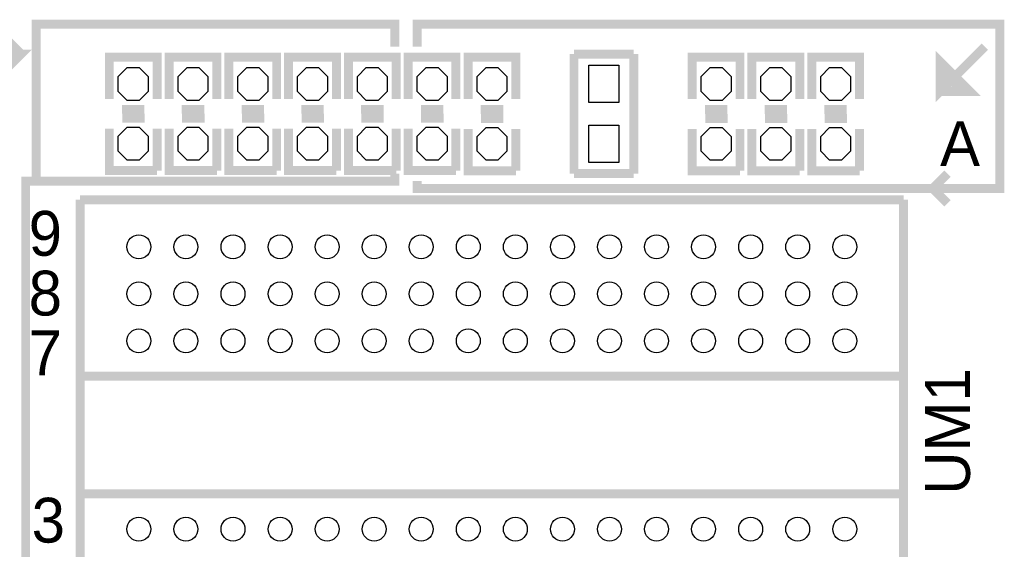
# Model space of a CAD drawing. Extents: x -86 to 498, y -49 to 361.
# Tile 24 of 31: x 44 to 61, y 47 to 56. Entities that reach past the tile are written whole.
import ezdxf

# ---------------------------------------------------------------- set-up
doc = ezdxf.new("R2010")
doc.units = 0
for name, color, linetype in [('BOARD_GEOMETRY_SILKSCREEN_TOP', 1, 'CONTINUOUS'), ('PACKAGE_GEOMETRY_SILKSCREEN_TOP', 3, 'CONTINUOUS'), ('PIN_TOP', 4, 'CONTINUOUS'), ('REF_DES_SILKSCREEN_TOP', 5, 'CONTINUOUS')]:
    doc.layers.add(name, color=color, linetype=linetype)

msp = doc.modelspace()

# ---------------------------------------------------------------- linework, layer by layer
at = {"layer": 'BOARD_GEOMETRY_SILKSCREEN_TOP', "const_width": 0.1524}
for points in [[(50.419, 55.88), (50.419, 56.261), (44.323, 56.261), (44.323, 53.594), (44.1452, 53.594), (44.1452, 45.212), (44.323, 45.212), (44.323, 45.2374), (44.1706, 45.2374)], [(50.8, 55.88), (50.8, 56.261), (60.706, 56.261), (60.706, 53.467), (50.8, 53.467), (50.8, 53.594)], [(42.672, 55.753), (44.069, 55.753), (43.815, 55.499), (43.815, 56.007), (44.069, 55.753)], [(60.452, 55.88), (59.69, 55.118), (59.69, 55.626), (60.198, 55.118), (59.69, 55.118), (59.69, 55.245), (59.817, 55.372), (59.944, 55.245), (59.944, 55.372), (59.817, 55.499), (59.817, 55.372)], [(44.323, 53.594), (50.419, 53.594), (50.419, 53.721)], [(59.817, 53.213), (59.563, 53.467), (59.817, 53.721)]]:
    msp.add_lwpolyline(points, dxfattribs=at)
at = {"layer": 'PACKAGE_GEOMETRY_SILKSCREEN_TOP', "const_width": 0.1524}
for points in [[(46.3804, 54.991), (46.3804, 55.7022), (45.5676, 55.7022), (45.5676, 54.991)], [(47.3964, 54.991), (47.3964, 55.7022), (46.5836, 55.7022), (46.5836, 54.991)], [(48.4124, 54.991), (48.4124, 55.7022), (47.5996, 55.7022), (47.5996, 54.991)], [(49.4284, 54.991), (49.4284, 55.7022), (48.6156, 55.7022), (48.6156, 54.991)], [(50.4444, 54.991), (50.4444, 55.7022), (49.6316, 55.7022), (49.6316, 54.991)], [(51.4604, 54.991), (51.4604, 55.7022), (50.6476, 55.7022), (50.6476, 54.991)], [(52.47894, 54.98846), (52.47894, 55.69966), (51.66614, 55.69966), (51.66614, 54.98846)], [(53.467, 55.753), (54.483, 55.753)], [(53.467, 53.721), (53.467, 55.753)], [(54.483, 55.753), (54.483, 53.721)], [(56.28894, 54.98846), (56.28894, 55.69966), (55.47614, 55.69966), (55.47614, 54.98846)], [(57.30494, 54.98846), (57.30494, 55.69966), (56.49214, 55.69966), (56.49214, 54.98846)], [(58.32094, 54.98846), (58.32094, 55.69966), (57.50814, 55.69966), (57.50814, 54.98846)], [(45.7835, 54.8132), (46.1645, 54.8132)], [(45.78858, 54.6608), (46.16958, 54.6608)], [(46.7995, 54.8132), (47.1805, 54.8132)], [(46.80458, 54.6608), (47.18558, 54.6608)], [(47.8155, 54.8132), (48.1965, 54.8132)], [(47.82058, 54.6608), (48.20158, 54.6608)], [(48.8315, 54.8132), (49.2125, 54.8132)], [(48.83658, 54.6608), (49.21758, 54.6608)], [(49.8475, 54.8132), (50.2285, 54.8132)], [(49.85258, 54.6608), (50.23358, 54.6608)], [(50.8635, 54.8132), (51.2445, 54.8132)], [(50.86858, 54.6608), (51.24958, 54.6608)], [(51.88204, 54.81066), (52.26304, 54.81066)], [(55.69204, 54.81066), (56.07304, 54.81066)], [(56.70804, 54.81066), (57.08904, 54.81066)], [(57.72404, 54.81066), (58.10504, 54.81066)], [(51.88712, 54.65826), (52.26812, 54.65826)], [(55.69712, 54.65826), (56.07812, 54.65826)], [(56.71312, 54.65826), (57.09412, 54.65826)], [(57.72912, 54.65826), (58.11012, 54.65826)], [(45.5676, 54.483), (45.5676, 53.7718), (46.3804, 53.7718)], [(46.3804, 53.7718), (46.3804, 54.483)], [(46.5836, 54.483), (46.5836, 53.7718), (47.3964, 53.7718)], [(47.3964, 53.7718), (47.3964, 54.483)], [(47.5996, 54.483), (47.5996, 53.7718), (48.4124, 53.7718)], [(48.4124, 53.7718), (48.4124, 54.483)], [(48.6156, 54.483), (48.6156, 53.7718), (49.4284, 53.7718)], [(49.4284, 53.7718), (49.4284, 54.483)], [(49.6316, 54.483), (49.6316, 53.7718), (50.4444, 53.7718)], [(50.4444, 53.7718), (50.4444, 54.483)], [(50.6476, 54.483), (50.6476, 53.7718), (51.4604, 53.7718)], [(51.4604, 53.7718), (51.4604, 54.483)], [(51.66614, 54.48046), (51.66614, 53.76926), (52.47894, 53.76926)], [(52.47894, 53.76926), (52.47894, 54.48046)], [(55.47614, 54.48046), (55.47614, 53.76926), (56.28894, 53.76926)], [(56.28894, 53.76926), (56.28894, 54.48046)], [(56.49214, 54.48046), (56.49214, 53.76926), (57.30494, 53.76926)], [(57.30494, 53.76926), (57.30494, 54.48046)], [(57.50814, 54.48046), (57.50814, 53.76926), (58.32094, 53.76926)], [(58.32094, 53.76926), (58.32094, 54.48046)], [(54.483, 53.721), (53.467, 53.721)], [(45.070014, 53.2765), (45.070014, 45.276516)], [(59.069986, 53.2765), (45.070014, 53.2765)], [(59.069986, 45.276516), (59.069986, 53.2765)], [(45.070014, 50.276506), (59.069986, 50.276506)], [(45.070014, 48.27651), (59.069986, 48.27651)]]:
    msp.add_lwpolyline(points, dxfattribs=at)
at = {"layer": 'PIN_TOP'}
for points in [[(45.72, 55.372), (45.8724, 55.5244), (46.0756, 55.5244), (46.228, 55.372), (46.228, 55.118), (46.0756, 54.9656), (45.8724, 54.9656), (45.72, 55.118)], [(46.736, 55.372), (46.8884, 55.5244), (47.0916, 55.5244), (47.244, 55.372), (47.244, 55.118), (47.0916, 54.9656), (46.8884, 54.9656), (46.736, 55.118)], [(47.752, 55.372), (47.9044, 55.5244), (48.1076, 55.5244), (48.26, 55.372), (48.26, 55.118), (48.1076, 54.9656), (47.9044, 54.9656), (47.752, 55.118)], [(48.768, 55.372), (48.9204, 55.5244), (49.1236, 55.5244), (49.276, 55.372), (49.276, 55.118), (49.1236, 54.9656), (48.9204, 54.9656), (48.768, 55.118)], [(49.784, 55.372), (49.9364, 55.5244), (50.1396, 55.5244), (50.292, 55.372), (50.292, 55.118), (50.1396, 54.9656), (49.9364, 54.9656), (49.784, 55.118)], [(50.8, 55.372), (50.9524, 55.5244), (51.1556, 55.5244), (51.308, 55.372), (51.308, 55.118), (51.1556, 54.9656), (50.9524, 54.9656), (50.8, 55.118)], [(51.81854, 55.36946), (51.97094, 55.52186), (52.17414, 55.52186), (52.32654, 55.36946), (52.32654, 55.11546), (52.17414, 54.96306), (51.97094, 54.96306), (51.81854, 55.11546)], [(53.721, 55.5625), (54.229, 55.5625), (54.229, 54.9275), (53.721, 54.9275)], [(55.62854, 55.36946), (55.78094, 55.52186), (55.98414, 55.52186), (56.13654, 55.36946), (56.13654, 55.11546), (55.98414, 54.96306), (55.78094, 54.96306), (55.62854, 55.11546)], [(56.64454, 55.36946), (56.79694, 55.52186), (57.00014, 55.52186), (57.15254, 55.36946), (57.15254, 55.11546), (57.00014, 54.96306), (56.79694, 54.96306), (56.64454, 55.11546)], [(57.66054, 55.36946), (57.81294, 55.52186), (58.01614, 55.52186), (58.16854, 55.36946), (58.16854, 55.11546), (58.01614, 54.96306), (57.81294, 54.96306), (57.66054, 55.11546)], [(45.72, 54.356), (45.8724, 54.5084), (46.0756, 54.5084), (46.228, 54.356), (46.228, 54.102), (46.0756, 53.9496), (45.8724, 53.9496), (45.72, 54.102)], [(46.736, 54.356), (46.8884, 54.5084), (47.0916, 54.5084), (47.244, 54.356), (47.244, 54.102), (47.0916, 53.9496), (46.8884, 53.9496), (46.736, 54.102)], [(47.752, 54.356), (47.9044, 54.5084), (48.1076, 54.5084), (48.26, 54.356), (48.26, 54.102), (48.1076, 53.9496), (47.9044, 53.9496), (47.752, 54.102)], [(48.768, 54.356), (48.9204, 54.5084), (49.1236, 54.5084), (49.276, 54.356), (49.276, 54.102), (49.1236, 53.9496), (48.9204, 53.9496), (48.768, 54.102)], [(49.784, 54.356), (49.9364, 54.5084), (50.1396, 54.5084), (50.292, 54.356), (50.292, 54.102), (50.1396, 53.9496), (49.9364, 53.9496), (49.784, 54.102)], [(50.8, 54.356), (50.9524, 54.5084), (51.1556, 54.5084), (51.308, 54.356), (51.308, 54.102), (51.1556, 53.9496), (50.9524, 53.9496), (50.8, 54.102)], [(51.81854, 54.35346), (51.97094, 54.50586), (52.17414, 54.50586), (52.32654, 54.35346), (52.32654, 54.09946), (52.17414, 53.94706), (51.97094, 53.94706), (51.81854, 54.09946)], [(53.721, 54.5465), (54.229, 54.5465), (54.229, 53.9115), (53.721, 53.9115)], [(55.62854, 54.35346), (55.78094, 54.50586), (55.98414, 54.50586), (56.13654, 54.35346), (56.13654, 54.09946), (55.98414, 53.94706), (55.78094, 53.94706), (55.62854, 54.09946)], [(56.64454, 54.35346), (56.79694, 54.50586), (57.00014, 54.50586), (57.15254, 54.35346), (57.15254, 54.09946), (57.00014, 53.94706), (56.79694, 53.94706), (56.64454, 54.09946)], [(57.66054, 54.35346), (57.81294, 54.50586), (58.01614, 54.50586), (58.16854, 54.35346), (58.16854, 54.09946), (58.01614, 53.94706), (57.81294, 53.94706), (57.66054, 54.09946)]]:
    msp.add_lwpolyline(points, close=True, dxfattribs=at)
for centre in [(46.070012, 52.4764), (46.869858, 52.4764), (47.669958, 52.4764), (48.470058, 52.4764), (49.269904, 52.4764), (50.070004, 52.4764), (50.86985, 52.4764), (51.66995, 52.4764), (52.47005, 52.4764), (53.269896, 52.4764), (54.069996, 52.4764), (54.870096, 52.4764), (55.669942, 52.4764), (56.470042, 52.4764), (57.269888, 52.4764), (58.069988, 52.4764), (46.070012, 51.676554), (46.869858, 51.676554), (47.669958, 51.676554), (48.470058, 51.676554), (49.269904, 51.676554), (50.070004, 51.676554), (50.86985, 51.676554), (51.66995, 51.676554), (52.47005, 51.676554), (53.269896, 51.676554), (54.069996, 51.676554), (54.870096, 51.676554), (55.669942, 51.676554), (56.470042, 51.676554), (57.269888, 51.676554), (58.069988, 51.676554), (46.070012, 50.876454), (46.869858, 50.876454), (47.669958, 50.876454), (48.470058, 50.876454), (49.269904, 50.876454), (50.070004, 50.876454), (50.86985, 50.876454), (51.66995, 50.876454), (52.47005, 50.876454), (53.269896, 50.876454), (54.069996, 50.876454), (54.870096, 50.876454), (55.669942, 50.876454), (56.470042, 50.876454), (57.269888, 50.876454), (58.069988, 50.876454), (46.070012, 47.676562), (46.869858, 47.676562), (47.669958, 47.676562), (48.470058, 47.676562), (49.269904, 47.676562), (50.070004, 47.676562), (50.86985, 47.676562), (51.66995, 47.676562), (52.47005, 47.676562), (53.269896, 47.676562), (54.069996, 47.676562), (54.870096, 47.676562), (55.669942, 47.676562), (56.470042, 47.676562), (57.269888, 47.676562), (58.069988, 47.676562)]:
    msp.add_circle(centre, 0.2032, dxfattribs=at)

# ---------------------------------------------------------------- texts
at = {"layer": 'BOARD_GEOMETRY_SILKSCREEN_TOP'}
msp.add_text('A', height=0.762, dxfattribs=at).set_placement((59.69, 53.848))
at = {"layer": 'PACKAGE_GEOMETRY_SILKSCREEN_TOP'}
for s, p in [('9', (44.196, 52.324)), ('8', (44.196, 51.308)), ('7', (44.196, 50.292)), ('3', (44.2468, 47.4472))]:
    msp.add_text(s, height=0.762, dxfattribs=at).set_placement(p)
at = {"layer": 'REF_DES_SILKSCREEN_TOP'}
msp.add_text('UM1', height=0.762, rotation=90, dxfattribs=at).set_placement((60.198, 48.26))

doc.saveas('drawing.dxf')
